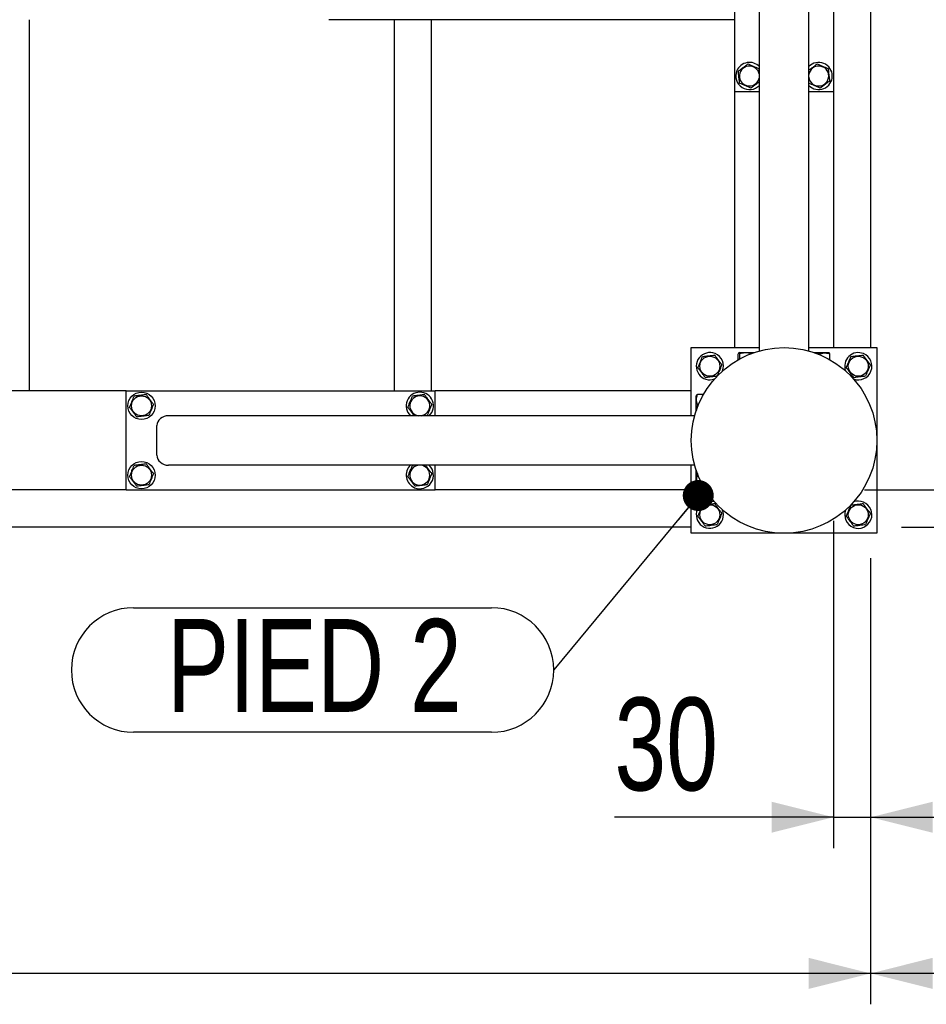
# Model space of a CAD drawing. Header units: millimetres. Extents: x 5 to 589, y 5 to 415.
# Tile 106 of 126: x 476 to 506, y 171 to 203. Entities that reach past the tile are written whole.
import ezdxf

# ---------------------------------------------------------------- set-up
doc = ezdxf.new("R2010")
doc.units = ezdxf.units.MM
doc.layers.add('COTES', color=1, linetype='Continuous')
doc.layers.add('NOTES', color=6, linetype='Continuous')
doc.layers.add('TRAIT-FORT', color=4, linetype='Continuous', lineweight=25)
doc.styles.add('SLDTEXTSTYLE0', font='TXT', dxfattribs={"width": 0.75})
doc.dimstyles.new('SLDDIMSTYLE0', dxfattribs={"dimtxt": 3, "dimasz": 2, "dimexe": 0, "dimexo": 0.0625, "dimgap": 0.75, "dimtad": 1, "dimdec": 0, "dimlfac": 25, "dimrnd": 1e-09, "dimzin": 12, "dimdsep": 46, "dimtxsty": 'SLDTEXTSTYLE0', "dimsah": 1, "dimcen": 0.09, "dimadec": 0, "dimazin": 3, "dimtfac": 1, "dimtdec": 0, "dimtofl": 0, "dimtmove": 0, "dimatfit": 3, "dimfxl": 1, "dimfrac": 2, "dimtolj": 1, "dimtzin": 12, "dimarcsym": 0})
doc.dimstyles.new('SLDDIMSTYLE1', dxfattribs={"dimtxt": 3, "dimasz": 2, "dimexe": 0, "dimexo": 0.0625, "dimgap": 0.75, "dimtad": 1, "dimdec": 0, "dimlfac": 25, "dimrnd": 1e-09, "dimzin": 12, "dimdsep": 46, "dimtxsty": 'SLDTEXTSTYLE0', "dimsah": 1, "dimcen": 0.09, "dimadec": 0, "dimazin": 3, "dimtfac": 1, "dimtdec": 0, "dimtmove": 0, "dimatfit": 0, "dimfxl": 1, "dimfrac": 2, "dimtolj": 1, "dimtzin": 12, "dimarcsym": 0})
doc.dimstyles.new('SLDDIMSTYLE2', dxfattribs={"dimtxt": 0.18, "dimasz": 1, "dimexe": 0, "dimexo": 0.0625, "dimgap": 0, "dimtad": 0, "dimtih": 1, "dimtoh": 1, "dimdec": 0, "dimrnd": 1e-09, "dimzin": 0, "dimdsep": 46, "dimtxsty": 'Standard', "dimblk1": 'DOT', "dimblk2": 'DOT', "dimsah": 1, "dimcen": 0.09, "dimadec": 0, "dimazin": 0, "dimtfac": 1, "dimtdec": 0, "dimtofl": 0, "dimtmove": 0, "dimatfit": 3, "dimldrblk": 'DOT', "dimfxl": 1, "dimfrac": 2, "dimtolj": 1, "dimtzin": 0, "dimarcsym": 0})

# ---------------------------------------------------------------- blocks, each defined once
blk = doc.blocks.new('_D_15')
at = {"layer": 'COTES', "color": 1, "transparency": 16777216}
for p, q in [((502.761, 186.855), (502.761, 176.278)), ((503.961, 185.655), (503.961, 176.278)), ((502.761, 177.278), (495.675, 177.278)), ((502.761, 177.278), (503.961, 177.278)), ((503.961, 177.278), (506.961, 177.278))]:
    blk.add_line(p, q, dxfattribs=at)
for points in [[(502.761, 177.278), (500.761, 177.778), (500.761, 176.778)], [(503.961, 177.278), (505.961, 176.778), (505.961, 177.778)]]:
    blk.add_solid(points, dxfattribs=at)
at = {"layer": 'COTES', "color": 1, "transparency": 16777216, "insert": (495.675, 181.146), "char_height": 3, "attachment_point": 1, "style": 'SLDTEXTSTYLE0'}
blk.add_mtext('30', dxfattribs=at)
blk = doc.blocks.new('_D_16')
at = {"layer": 'COTES', "color": 1, "transparency": 16777216}
for p, q in [((522.043, 187.855), (522.043, 190.855)), ((503.761, 187.855), (523.043, 187.855)), ((522.043, 187.855), (522.043, 186.655)), ((504.961, 186.655), (523.043, 186.655)), ((522.043, 186.655), (522.043, 179.263))]:
    blk.add_line(p, q, dxfattribs=at)
for points in [[(522.043, 187.855), (522.543, 189.855), (521.543, 189.855)], [(522.043, 186.655), (521.543, 184.655), (522.543, 184.655)]]:
    blk.add_solid(points, dxfattribs=at)
at = {"layer": 'COTES', "color": 1, "transparency": 16777216, "insert": (518.176, 179.263), "char_height": 3, "attachment_point": 1, "rotation": 90, "style": 'SLDTEXTSTYLE0'}
blk.add_mtext('30', dxfattribs=at)
blk = doc.blocks.new('_D_18')
at = {"layer": 'COTES', "color": 1, "transparency": 16777216}
for p, q in [((422.361, 185.655), (422.361, 171.231)), ((503.961, 185.655), (503.961, 171.231)), ((503.961, 172.231), (422.361, 172.231))]:
    blk.add_line(p, q, dxfattribs=at)
for points in [[(422.361, 172.231), (424.361, 171.731), (424.361, 172.731)], [(503.961, 172.231), (501.961, 172.731), (501.961, 171.731)]]:
    blk.add_solid(points, dxfattribs=at)
at = {"layer": 'COTES', "color": 1, "transparency": 16777216, "insert": (458.728, 176.099), "char_height": 3, "attachment_point": 1, "style": 'SLDTEXTSTYLE0'}
blk.add_mtext('2040', dxfattribs=at)
blk = doc.blocks.new('_D_19')
at = {"layer": 'COTES', "color": 1, "transparency": 16777216}
for p, q in [((553.761, 218.255), (574.034, 218.255)), ((573.034, 218.255), (573.034, 186.655)), ((504.961, 186.655), (574.034, 186.655))]:
    blk.add_line(p, q, dxfattribs=at)
for points in [[(573.034, 218.255), (572.534, 216.255), (573.534, 216.255)], [(573.034, 186.655), (573.534, 188.655), (572.534, 188.655)]]:
    blk.add_solid(points, dxfattribs=at)
at = {"layer": 'COTES', "color": 1, "transparency": 16777216, "insert": (569.167, 199.13), "char_height": 3, "attachment_point": 1, "rotation": 90, "style": 'SLDTEXTSTYLE0'}
blk.add_mtext('790', dxfattribs=at)
blk = doc.blocks.new('_D_31')
at = {"layer": 'COTES', "color": 1, "transparency": 16777216}
for p, q in [((552.761, 217.255), (552.761, 171.231)), ((503.961, 185.655), (503.961, 171.231)), ((552.761, 172.231), (503.961, 172.231))]:
    blk.add_line(p, q, dxfattribs=at)
for points in [[(503.961, 172.231), (505.961, 171.731), (505.961, 172.731)], [(552.761, 172.231), (550.761, 172.731), (550.761, 171.731)]]:
    blk.add_solid(points, dxfattribs=at)
at = {"layer": 'COTES', "color": 1, "transparency": 16777216, "insert": (523.928, 176.099), "char_height": 3, "attachment_point": 1, "style": 'SLDTEXTSTYLE0'}
blk.add_mtext('1220', dxfattribs=at)
blk = doc.blocks.new('SW_NOTE_4')
at = {"layer": 'NOTES', "color": 0}
for p, q in [((-13.585, 2.013), (-2.013, 2.013)), ((-2.013, -2.013), (-13.585, -2.013))]:
    blk.add_line(p, q, dxfattribs=at)
for centre, start, end in [((-13.585, 0), 90, 270), ((-2.013, 0), 270, 90)]:
    blk.add_arc(centre, 2.013, start, end, dxfattribs=at)
at = {"layer": 'NOTES', "color": 0, "insert": (-7.739, 1.647), "char_height": 3, "attachment_point": 2, "style": 'SLDTEXTSTYLE0'}
blk.add_mtext('PIED 2', dxfattribs=at)
blk = doc.blocks.new('_Dot')
at = {"color": 0, "linetype": 'ByBlock', "lineweight": -2}
blk.add_line((-0.5, 0), (-1, 0), dxfattribs=at)
at = {"color": 0, "linetype": 'ByBlock', "const_width": 0.5}
blk.add_lwpolyline([(-0.25, 0, 1), (0.25, 0, 1)], format="xyb", close=True, dxfattribs=at)

msp = doc.modelspace()

# ---------------------------------------------------------------- linework, layer by layer
at = {"layer": 'TRAIT-FORT', "color": 4, "linetype": 'Continuous', "lineweight": 25}
for p, q in [((503.961, 218.055), (503.961, 192.455)), ((499.561, 210.735), (499.561, 200.735)), ((502.761, 210.735), (502.761, 200.735)), ((500.361, 192.346), (500.361, 209.359)), ((501.961, 192.346), (501.961, 209.359)), ((476.761, 191.055), (476.761, 203.055)), ((499.561, 203.055), (486.441, 203.055)), ((488.561, 191.055), (488.561, 203.055)), ((489.761, 191.055), (489.761, 203.055)), ((501.968, 200.998), (501.961, 201.053)), ((499.561, 200.735), (500.361, 200.735)), ((499.561, 200.735), (499.561, 192.455)), ((501.961, 200.735), (502.761, 200.735)), ((502.761, 200.735), (502.761, 192.455)), ((498.161, 190.255), (498.161, 192.455)), ((498.161, 192.455), (500.361, 192.455)), ((499.679, 192.064), (499.679, 192.255)), ((499.718, 192.295), (499.698, 192.284)), ((499.718, 192.295), (500.194, 192.295)), ((499.728, 192.091), (499.728, 192.255)), ((501.961, 192.455), (504.161, 192.455)), ((502.128, 192.295), (502.604, 192.295)), ((502.329, 192.218), (502.329, 192.255)), ((502.623, 192.284), (502.604, 192.295)), ((502.643, 192.064), (502.643, 192.255)), ((504.161, 192.455), (504.161, 186.455)), ((479.881, 191.055), (466.761, 191.055)), ((479.881, 187.855), (479.881, 191.055)), ((479.881, 191.055), (489.881, 191.055)), ((489.881, 190.255), (489.881, 191.055)), ((498.161, 191.055), (489.881, 191.055)), ((498.332, 190.918), (498.321, 190.898)), ((498.321, 190.422), (498.321, 190.898)), ((498.552, 190.937), (498.361, 190.937)), ((498.398, 190.623), (498.361, 190.623)), ((498.27, 190.255), (481.256, 190.255)), ((489.618, 190.262), (489.563, 190.255)), ((480.881, 188.975), (480.881, 189.935)), ((498.27, 188.655), (481.256, 188.655)), ((489.881, 187.855), (489.881, 188.655)), ((498.161, 186.455), (498.161, 188.655)), ((498.321, 188.012), (498.321, 188.488)), ((479.881, 187.855), (446.441, 187.855)), ((479.881, 187.855), (489.881, 187.855)), ((498.161, 187.855), (489.881, 187.855)), ((498.321, 188.012), (498.332, 187.992)), ((498.525, 188.022), (498.361, 188.022)), ((498.552, 187.973), (498.361, 187.973)), ((498.161, 186.655), (428.161, 186.655)), ((504.161, 186.455), (498.161, 186.455))]:
    msp.add_line(p, q, dxfattribs=at)
for centre, radius in [((501.161, 189.455), 3), ((498.761, 191.855), 0.323), ((503.561, 191.855), 0.323), ((480.381, 190.575), 0.44), ((480.381, 190.575), 0.323), ((480.381, 188.335), 0.44), ((480.381, 188.335), 0.323), ((498.761, 187.055), 0.323), ((503.561, 187.055), 0.323)]:
    msp.add_circle(centre, radius, dxfattribs=at)
for centre, radius, start, end in [((500.041, 201.235), 0.44, 43.3418, 157.2765), ((500.041, 201.235), 0.323, 7.8151, 187.0938), ((502.281, 201.235), 0.323, 187.0938, 172.1849), ((502.281, 201.235), 0.44, 223.3418, 136.6582), ((500.041, 201.235), 0.44, 157.2765, 316.6582), ((500.041, 201.235), 0.323, 187.0938, 352.1849), ((498.761, 191.855), 0.44, 67.2765, 290.3023), ((498.761, 191.855), 0.44, 339.6977, 67.2765), ((503.561, 191.855), 0.44, 67.2765, 200.3023), ((503.561, 191.855), 0.44, 249.6977, 67.2765), ((489.381, 190.575), 0.44, 313.3418, 226.6582), ((489.381, 190.575), 0.323, 277.0938, 262.1849), ((489.381, 188.335), 0.44, 133.3418, 247.2765), ((489.381, 188.335), 0.323, 97.8151, 277.0938), ((489.381, 188.335), 0.44, 247.2765, 46.6582), ((489.381, 188.335), 0.323, 277.0938, 82.1849), ((498.761, 187.055), 0.44, 69.6977, 20.3023), ((503.561, 187.055), 0.44, 159.6977, 67.2765), ((503.561, 187.055), 0.44, 67.2765, 110.3023)]:
    msp.add_arc(centre, radius, start, end, dxfattribs=at)
for centre, start_param, end_param in [((481.256, 189.935), 4.712389, 6.283185), ((481.256, 188.975), 0, 1.570796)]:
    msp.add_ellipse(centre, major_axis=(-0.375, 0), ratio=0.852263, start_param=start_param, end_param=end_param, dxfattribs=at)
for points, knots in [([(499.992, 201.625), (499.965, 201.604), (499.91, 201.562), (499.829, 201.501), (499.751, 201.442), (499.703, 201.406), (499.679, 201.388)], [0, 0, 0, 0, 0.264605, 0.534948, 0.765343, 1, 1, 1, 1]), ([(499.992, 201.625), (500.024, 201.611), (500.087, 201.584), (500.181, 201.545), (500.271, 201.507), (500.326, 201.483), (500.354, 201.472)], [0, 0, 0, 0, 0.264605, 0.534948, 0.765343, 1, 1, 1, 1]), ([(500.361, 201.417), (500.36, 201.422), (500.358, 201.441), (500.356, 201.459), (500.354, 201.472)], [0, 0, 0, 0, 0.277734, 1, 1, 1, 1]), ([(502.232, 201.625), (502.205, 201.604), (502.15, 201.562), (502.069, 201.501), (502.005, 201.453), (501.971, 201.427), (501.961, 201.419)], [0, 0, 0, 0, 0.305751, 0.618131, 0.884353, 1, 1, 1, 1]), ([(502.232, 201.625), (502.264, 201.611), (502.327, 201.584), (502.421, 201.545), (502.511, 201.507), (502.566, 201.483), (502.594, 201.472)], [0, 0, 0, 0, 0.264605, 0.534948, 0.765343, 1, 1, 1, 1]), ([(502.643, 201.082), (502.636, 201.132), (502.626, 201.214), (502.611, 201.333), (502.601, 201.413), (502.596, 201.459), (502.594, 201.472)], [0, 0, 0, 0, 0.385549, 0.637642, 0.896546, 1, 1, 1, 1]), ([(499.728, 200.998), (499.722, 201.048), (499.711, 201.13), (499.697, 201.249), (499.687, 201.329), (499.681, 201.375), (499.679, 201.388)], [0, 0, 0, 0, 0.3855495, 0.6376419, 0.8965462, 1, 1, 1, 1]), ([(500.089, 200.845), (500.058, 200.859), (499.995, 200.885), (499.9, 200.925), (499.811, 200.963), (499.756, 200.986), (499.728, 200.998)], [0, 0, 0, 0, 0.264605, 0.534948, 0.765343, 1, 1, 1, 1]), ([(500.089, 200.845), (500.117, 200.866), (500.171, 200.907), (500.253, 200.969), (500.317, 201.017), (500.351, 201.043), (500.361, 201.051)], [0, 0, 0, 0, 0.3057505, 0.6181311, 0.8843525, 1, 1, 1, 1]), ([(502.329, 200.845), (502.298, 200.859), (502.235, 200.885), (502.14, 200.925), (502.051, 200.963), (501.996, 200.986), (501.968, 200.998)], [0, 0, 0, 0, 0.264605, 0.534948, 0.765343, 1, 1, 1, 1]), ([(502.329, 200.845), (502.357, 200.866), (502.411, 200.907), (502.493, 200.969), (502.571, 201.028), (502.618, 201.064), (502.643, 201.082)], [0, 0, 0, 0, 0.2646049, 0.5349477, 0.7653431, 1, 1, 1, 1]), ([(498.524, 192.168), (498.574, 192.174), (498.656, 192.184), (498.775, 192.199), (498.855, 192.209), (498.901, 192.215), (498.914, 192.217)], [0, 0, 0, 0, 0.385549, 0.637642, 0.896546, 1, 1, 1, 1]), ([(499.15, 191.903), (499.13, 191.931), (499.088, 191.986), (499.027, 192.067), (498.968, 192.145), (498.932, 192.193), (498.914, 192.217)], [0, 0, 0, 0, 0.264605, 0.534948, 0.765343, 1, 1, 1, 1]), ([(499.728, 192.255), (499.722, 192.267), (499.711, 192.287), (499.697, 192.285), (499.687, 192.271), (499.681, 192.258), (499.679, 192.255)], [0, 0, 0, 0, 0.385549, 0.637642, 0.896546, 1, 1, 1, 1]), ([(500.089, 192.255), (500.058, 192.264), (499.995, 192.281), (499.9, 192.288), (499.811, 192.278), (499.756, 192.263), (499.728, 192.255)], [0, 0, 0, 0, 0.264605, 0.534948, 0.765343, 1, 1, 1, 1]), ([(502.329, 192.255), (502.298, 192.264), (502.239, 192.281), (502.178, 192.283), (502.15, 192.284)], [0, 0, 0, 0, 0.533105, 1, 1, 1, 1]), ([(502.329, 192.255), (502.357, 192.264), (502.411, 192.281), (502.493, 192.288), (502.571, 192.278), (502.618, 192.263), (502.643, 192.255)], [0, 0, 0, 0, 0.264605, 0.534948, 0.765343, 1, 1, 1, 1]), ([(502.643, 192.255), (502.636, 192.269), (502.63, 192.284), (502.624, 192.283), (502.623, 192.283)], [0, 0, 0, 0, 0.977492, 1, 1, 1, 1]), ([(503.324, 192.168), (503.374, 192.174), (503.456, 192.184), (503.575, 192.199), (503.655, 192.209), (503.701, 192.215), (503.714, 192.217)], [0, 0, 0, 0, 0.385549, 0.637642, 0.896546, 1, 1, 1, 1]), ([(503.95, 191.903), (503.93, 191.931), (503.888, 191.986), (503.827, 192.067), (503.768, 192.145), (503.732, 192.193), (503.714, 192.217)], [0, 0, 0, 0, 0.264605, 0.534948, 0.765343, 1, 1, 1, 1]), ([(498.371, 191.806), (498.385, 191.838), (498.411, 191.901), (498.451, 191.995), (498.489, 192.085), (498.512, 192.14), (498.524, 192.168)], [0, 0, 0, 0, 0.264605, 0.534948, 0.765343, 1, 1, 1, 1]), ([(499.15, 191.903), (499.137, 191.872), (499.11, 191.809), (499.071, 191.715), (499.033, 191.625), (499.009, 191.57), (498.998, 191.542)], [0, 0, 0, 0, 0.264605, 0.534948, 0.765343, 1, 1, 1, 1]), ([(503.171, 191.806), (503.185, 191.838), (503.211, 191.901), (503.251, 191.995), (503.289, 192.085), (503.312, 192.14), (503.324, 192.168)], [0, 0, 0, 0, 0.264605, 0.534948, 0.765343, 1, 1, 1, 1]), ([(503.95, 191.903), (503.937, 191.872), (503.91, 191.809), (503.871, 191.715), (503.833, 191.625), (503.809, 191.57), (503.798, 191.542)], [0, 0, 0, 0, 0.264605, 0.534948, 0.765343, 1, 1, 1, 1]), ([(498.371, 191.806), (498.392, 191.779), (498.433, 191.724), (498.495, 191.643), (498.554, 191.565), (498.59, 191.517), (498.608, 191.493)], [0, 0, 0, 0, 0.264605, 0.534948, 0.765343, 1, 1, 1, 1]), ([(503.171, 191.806), (503.192, 191.779), (503.233, 191.724), (503.295, 191.643), (503.354, 191.565), (503.39, 191.517), (503.408, 191.493)], [0, 0, 0, 0, 0.264605, 0.534948, 0.765343, 1, 1, 1, 1]), ([(498.608, 191.493), (498.658, 191.499), (498.74, 191.51), (498.859, 191.524), (498.939, 191.534), (498.985, 191.54), (498.998, 191.542)], [0, 0, 0, 0, 0.385549, 0.637642, 0.896546, 1, 1, 1, 1]), ([(503.408, 191.493), (503.458, 191.499), (503.54, 191.51), (503.659, 191.524), (503.739, 191.534), (503.785, 191.54), (503.798, 191.542)], [0, 0, 0, 0, 0.385549, 0.637642, 0.896546, 1, 1, 1, 1]), ([(479.991, 190.526), (480.005, 190.558), (480.031, 190.621), (480.071, 190.715), (480.109, 190.805), (480.132, 190.86), (480.144, 190.888)], [0, 0, 0, 0, 0.264605, 0.534948, 0.765343, 1, 1, 1, 1]), ([(480.534, 190.937), (480.484, 190.93), (480.402, 190.92), (480.283, 190.905), (480.203, 190.895), (480.157, 190.89), (480.144, 190.888)], [0, 0, 0, 0, 0.385549, 0.637642, 0.896546, 1, 1, 1, 1]), ([(480.77, 190.623), (480.75, 190.651), (480.708, 190.706), (480.647, 190.787), (480.588, 190.865), (480.552, 190.913), (480.534, 190.937)], [0, 0, 0, 0, 0.264605, 0.534948, 0.765343, 1, 1, 1, 1]), ([(480.77, 190.623), (480.757, 190.592), (480.73, 190.529), (480.691, 190.435), (480.653, 190.345), (480.629, 190.29), (480.618, 190.262)], [0, 0, 0, 0, 0.264605, 0.534948, 0.765343, 1, 1, 1, 1]), ([(488.991, 190.526), (489.005, 190.558), (489.031, 190.621), (489.071, 190.715), (489.109, 190.805), (489.132, 190.86), (489.144, 190.888)], [0, 0, 0, 0, 0.264605, 0.534948, 0.765343, 1, 1, 1, 1]), ([(489.534, 190.937), (489.484, 190.93), (489.402, 190.92), (489.283, 190.905), (489.203, 190.895), (489.157, 190.89), (489.144, 190.888)], [0, 0, 0, 0, 0.385549, 0.637642, 0.896546, 1, 1, 1, 1]), ([(489.77, 190.623), (489.75, 190.651), (489.708, 190.706), (489.647, 190.787), (489.588, 190.865), (489.552, 190.913), (489.534, 190.937)], [0, 0, 0, 0, 0.264605, 0.534948, 0.765343, 1, 1, 1, 1]), ([(489.77, 190.623), (489.757, 190.592), (489.73, 190.529), (489.691, 190.435), (489.653, 190.345), (489.629, 190.29), (489.618, 190.262)], [0, 0, 0, 0, 0.264605, 0.534948, 0.765343, 1, 1, 1, 1]), ([(498.361, 190.623), (498.352, 190.651), (498.335, 190.706), (498.328, 190.787), (498.338, 190.865), (498.353, 190.913), (498.361, 190.937)], [0, 0, 0, 0, 0.264605, 0.534948, 0.765343, 1, 1, 1, 1]), ([(498.361, 190.623), (498.352, 190.592), (498.334, 190.529), (498.332, 190.463), (498.331, 190.43)], [0, 0, 0, 0, 0.495418, 1, 1, 1, 1]), ([(498.361, 190.937), (498.347, 190.93), (498.332, 190.924), (498.332, 190.918), (498.332, 190.918)], [0, 0, 0, 0, 0.977492, 1, 1, 1, 1]), ([(479.991, 190.526), (480.012, 190.499), (480.053, 190.444), (480.115, 190.363), (480.174, 190.285), (480.21, 190.237), (480.228, 190.213)], [0, 0, 0, 0, 0.264605, 0.534948, 0.765343, 1, 1, 1, 1]), ([(488.991, 190.526), (489.012, 190.499), (489.053, 190.444), (489.115, 190.363), (489.163, 190.299), (489.189, 190.265), (489.197, 190.255)], [0, 0, 0, 0, 0.305751, 0.618131, 0.884353, 1, 1, 1, 1]), ([(480.618, 190.262), (480.568, 190.256), (480.486, 190.245), (480.367, 190.231), (480.287, 190.221), (480.241, 190.215), (480.228, 190.213)], [0, 0, 0, 0, 0.385549, 0.637642, 0.896546, 1, 1, 1, 1]), ([(479.991, 188.286), (480.005, 188.318), (480.031, 188.381), (480.071, 188.475), (480.109, 188.565), (480.132, 188.62), (480.144, 188.648)], [0, 0, 0, 0, 0.264605, 0.534948, 0.765343, 1, 1, 1, 1]), ([(480.534, 188.697), (480.484, 188.69), (480.402, 188.68), (480.283, 188.665), (480.203, 188.655), (480.157, 188.65), (480.144, 188.648)], [0, 0, 0, 0, 0.385549, 0.637642, 0.896546, 1, 1, 1, 1]), ([(480.77, 188.383), (480.75, 188.411), (480.708, 188.466), (480.647, 188.547), (480.588, 188.625), (480.552, 188.673), (480.534, 188.697)], [0, 0, 0, 0, 0.264605, 0.534948, 0.765343, 1, 1, 1, 1]), ([(488.991, 188.286), (489.005, 188.318), (489.031, 188.381), (489.071, 188.475), (489.109, 188.565), (489.132, 188.62), (489.144, 188.648)], [0, 0, 0, 0, 0.264605, 0.534948, 0.765343, 1, 1, 1, 1]), ([(489.199, 188.655), (489.194, 188.654), (489.175, 188.652), (489.157, 188.65), (489.144, 188.648)], [0, 0, 0, 0, 0.277734, 1, 1, 1, 1]), ([(489.77, 188.383), (489.75, 188.411), (489.708, 188.466), (489.647, 188.547), (489.599, 188.611), (489.573, 188.645), (489.565, 188.655)], [0, 0, 0, 0, 0.305751, 0.618131, 0.884353, 1, 1, 1, 1]), ([(479.991, 188.286), (480.012, 188.259), (480.053, 188.204), (480.115, 188.123), (480.174, 188.045), (480.21, 187.997), (480.228, 187.973)], [0, 0, 0, 0, 0.264605, 0.534948, 0.765343, 1, 1, 1, 1]), ([(480.77, 188.383), (480.757, 188.352), (480.73, 188.289), (480.691, 188.195), (480.653, 188.105), (480.629, 188.05), (480.618, 188.022)], [0, 0, 0, 0, 0.264605, 0.534948, 0.765343, 1, 1, 1, 1]), ([(488.991, 188.286), (489.012, 188.259), (489.053, 188.204), (489.115, 188.123), (489.174, 188.045), (489.21, 187.997), (489.228, 187.973)], [0, 0, 0, 0, 0.264605, 0.534948, 0.765343, 1, 1, 1, 1]), ([(489.77, 188.383), (489.757, 188.352), (489.73, 188.289), (489.691, 188.195), (489.653, 188.105), (489.629, 188.05), (489.618, 188.022)], [0, 0, 0, 0, 0.264605, 0.534948, 0.765343, 1, 1, 1, 1]), ([(498.361, 188.383), (498.352, 188.352), (498.335, 188.289), (498.328, 188.195), (498.338, 188.105), (498.353, 188.05), (498.361, 188.022)], [0, 0, 0, 0, 0.2646049, 0.5349477, 0.7653431, 1, 1, 1, 1]), ([(480.618, 188.022), (480.568, 188.016), (480.486, 188.005), (480.367, 187.991), (480.287, 187.981), (480.241, 187.975), (480.228, 187.973)], [0, 0, 0, 0, 0.385549, 0.637642, 0.896546, 1, 1, 1, 1]), ([(489.618, 188.022), (489.568, 188.016), (489.486, 188.005), (489.367, 187.991), (489.287, 187.981), (489.241, 187.975), (489.228, 187.973)], [0, 0, 0, 0, 0.385549, 0.637642, 0.896546, 1, 1, 1, 1]), ([(498.361, 188.022), (498.349, 188.016), (498.329, 188.005), (498.331, 187.991), (498.345, 187.981), (498.357, 187.975), (498.361, 187.973)], [0, 0, 0, 0, 0.385549, 0.637642, 0.896546, 1, 1, 1, 1]), ([(498.371, 187.006), (498.385, 187.038), (498.411, 187.101), (498.451, 187.195), (498.489, 187.285), (498.512, 187.34), (498.524, 187.368)], [0, 0, 0, 0, 0.264605, 0.534948, 0.765343, 1, 1, 1, 1]), ([(498.524, 187.368), (498.574, 187.374), (498.656, 187.384), (498.775, 187.399), (498.855, 187.409), (498.901, 187.415), (498.914, 187.417)], [0, 0, 0, 0, 0.385549, 0.637642, 0.896546, 1, 1, 1, 1]), ([(499.15, 187.103), (499.13, 187.131), (499.088, 187.186), (499.027, 187.267), (498.968, 187.345), (498.932, 187.393), (498.914, 187.417)], [0, 0, 0, 0, 0.264605, 0.534948, 0.765343, 1, 1, 1, 1]), ([(503.171, 187.006), (503.185, 187.038), (503.211, 187.101), (503.251, 187.195), (503.289, 187.285), (503.312, 187.34), (503.324, 187.368)], [0, 0, 0, 0, 0.264605, 0.534948, 0.765343, 1, 1, 1, 1]), ([(503.324, 187.368), (503.374, 187.374), (503.456, 187.384), (503.575, 187.399), (503.655, 187.409), (503.701, 187.415), (503.714, 187.417)], [0, 0, 0, 0, 0.385549, 0.637642, 0.896546, 1, 1, 1, 1]), ([(503.95, 187.103), (503.93, 187.131), (503.888, 187.186), (503.827, 187.267), (503.768, 187.345), (503.732, 187.393), (503.714, 187.417)], [0, 0, 0, 0, 0.264605, 0.534948, 0.765343, 1, 1, 1, 1]), ([(498.371, 187.006), (498.392, 186.979), (498.433, 186.924), (498.495, 186.843), (498.554, 186.765), (498.59, 186.717), (498.608, 186.693)], [0, 0, 0, 0, 0.264605, 0.534948, 0.765343, 1, 1, 1, 1]), ([(499.15, 187.103), (499.137, 187.072), (499.11, 187.009), (499.071, 186.915), (499.033, 186.825), (499.009, 186.77), (498.998, 186.742)], [0, 0, 0, 0, 0.264605, 0.534948, 0.765343, 1, 1, 1, 1]), ([(503.171, 187.006), (503.192, 186.979), (503.233, 186.924), (503.295, 186.843), (503.354, 186.765), (503.39, 186.717), (503.408, 186.693)], [0, 0, 0, 0, 0.264605, 0.534948, 0.765343, 1, 1, 1, 1]), ([(503.95, 187.103), (503.937, 187.072), (503.91, 187.009), (503.871, 186.915), (503.833, 186.825), (503.809, 186.77), (503.798, 186.742)], [0, 0, 0, 0, 0.264605, 0.534948, 0.765343, 1, 1, 1, 1]), ([(498.608, 186.693), (498.658, 186.699), (498.74, 186.71), (498.859, 186.724), (498.939, 186.734), (498.985, 186.74), (498.998, 186.742)], [0, 0, 0, 0, 0.385549, 0.637642, 0.896546, 1, 1, 1, 1]), ([(503.408, 186.693), (503.458, 186.699), (503.54, 186.71), (503.659, 186.724), (503.739, 186.734), (503.785, 186.74), (503.798, 186.742)], [0, 0, 0, 0, 0.385549, 0.637642, 0.896546, 1, 1, 1, 1])]:
    msp.add_open_spline(points, degree=3, knots=knots, dxfattribs=at)

# ---------------------------------------------------------------- block references
at = {"layer": 'NOTES', "color": 211}
msp.add_blockref('SW_NOTE_4', (493.711, 182.037), dxfattribs=at)

# ---------------------------------------------------------------- dimensions: what is measured, and where the dimension line sits
at = {"layer": 'COTES', "color": 1}
for base, p1, dimstyle, picture, middle in [((573.034, 186.655), (552.761, 218.255), 'SLDDIMSTYLE0', '_D_19', (573.034, 202.455)), ((522.043, 186.655), (502.761, 187.855), 'SLDDIMSTYLE1', '_D_16', (522.043, 181.479))]:
    dim = msp.add_linear_dim(base=base, p1=p1, p2=(503.961, 186.655), angle=90, dimstyle=dimstyle, dxfattribs=at)
    dim.commit()
    dim.dimension.update_dxf_attribs({"geometry": picture, "text_midpoint": middle, "dimtype": 160})
for base, p1, p2, dimstyle, picture, middle in [((503.961, 172.231), (552.761, 218.255), (503.961, 186.655), 'SLDDIMSTYLE0', '_D_31', (528.361, 172.231)), ((503.961, 177.278), (502.761, 187.855), (503.961, 186.655), 'SLDDIMSTYLE1', '_D_15', (497.892, 177.278)), ((422.361, 172.231), (503.961, 186.655), (422.361, 186.655), 'SLDDIMSTYLE0', '_D_18', (463.161, 172.231))]:
    dim = msp.add_linear_dim(base=base, p1=p1, p2=p2, dimstyle=dimstyle, dxfattribs=at)
    dim.commit()
    dim.dimension.update_dxf_attribs({"geometry": picture, "text_midpoint": middle, "dimtype": 160})

# ---------------------------------------------------------------- leaders
at = {"layer": 'NOTES', "color": 211}
msp.add_leader([(498.385, 187.675), (493.711, 182.037)], dimstyle='SLDDIMSTYLE2', dxfattribs=at)

doc.saveas('drawing.dxf')
